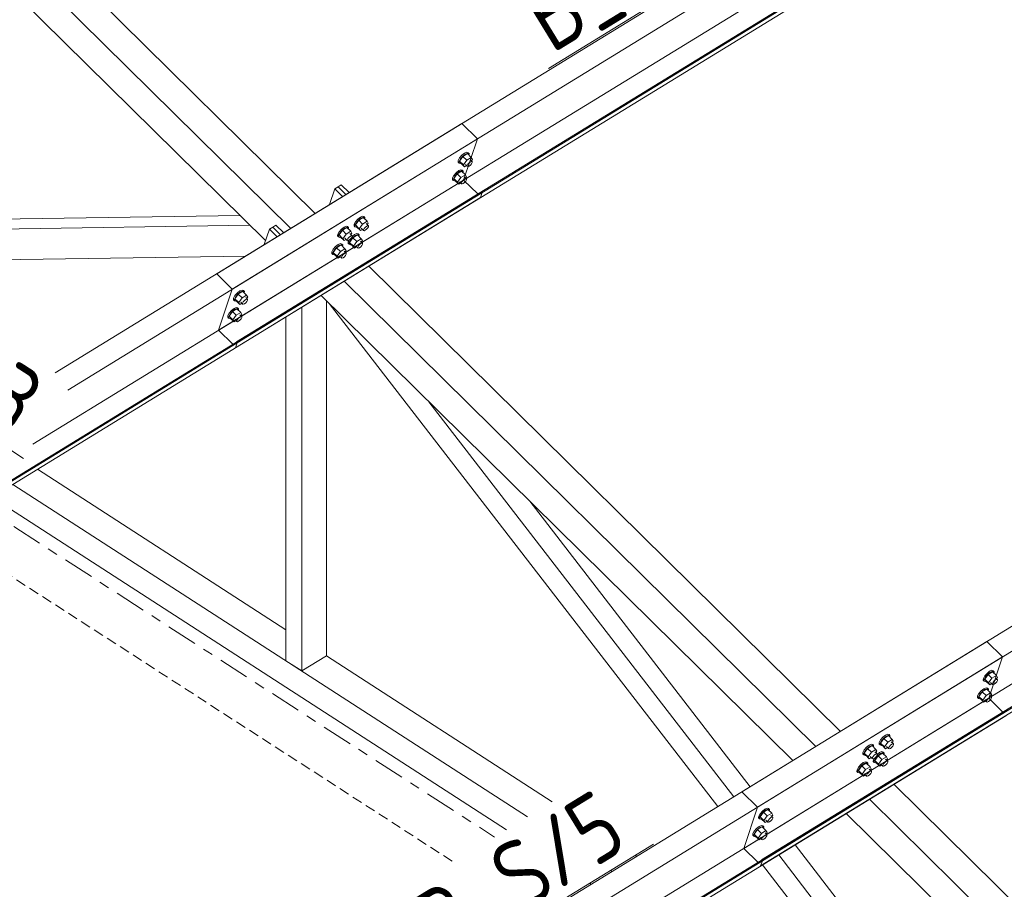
# Model space of a CAD drawing. Header units: millimetres. Extents: x 581 to 1768, y 561 to 1400.
# Tile 73 of 91: x 1537 to 1595, y 1117 to 1168. Entities that reach past the tile are written whole.
import ezdxf

# ---------------------------------------------------------------- set-up
doc = ezdxf.new("R2010")
doc.units = ezdxf.units.MM
doc.header["$LTSCALE"] = 0.6
for name, pattern in [('VERDECKT2', [1.5, 1, -0.5]), ('XKITLINE00', [0]), ('XKITLINE03', [6, 3, -1, 1, -1])]:
    doc.linetypes.add(name, pattern=pattern)
for name, color, linetype, lineweight in [('Bolt', 7, 'Continuous', 0), ('Part', 2, 'Continuous', 0), ('PartMark', 3, 'Continuous', 0), ('S-GRID', 1, 'Continuous', 0)]:
    doc.layers.add(name, color=color, linetype=linetype, lineweight=lineweight)
doc.styles.add('ISOCPEUR', font='ISOCPEUR.TTF')

msp = doc.modelspace()

# ---------------------------------------------------------------- linework, layer by layer
at = {"layer": 'Bolt', "color": 3, "linetype": 'XKITLINE00', "lineweight": 0}
for p, q in [((1563.34, 1160.332), (1563.186, 1160.211)), ((1563.242, 1160.157), (1563.396, 1160.277)), ((1563.51, 1160.306), (1563.248, 1160.146)), ((1563.473, 1160.387), (1563.34, 1160.332)), ((1563.396, 1160.277), (1563.528, 1160.332)), ((1563.548, 1160.362), (1563.473, 1160.387)), ((1563.51, 1160.306), (1563.732, 1160.087)), ((1563.528, 1160.332), (1563.603, 1160.307)), ((1563.548, 1160.362), (1563.603, 1160.307)), ((1563.603, 1160.307), (1563.601, 1160.217)), ((1562.97, 1159.813), (1562.972, 1159.912)), ((1562.97, 1159.813), (1563.025, 1159.758)), ((1563.051, 1160.058), (1562.972, 1159.912)), ((1563.025, 1159.758), (1563.028, 1159.857)), ((1563.1, 1159.733), (1563.025, 1159.758)), ((1563.028, 1159.857), (1563.107, 1160.003)), ((1563.186, 1160.211), (1563.051, 1160.058)), ((1563.248, 1160.146), (1563.052, 1159.872)), ((1563.275, 1159.653), (1563.052, 1159.872)), ((1563.052, 1159.872), (1563.119, 1159.759)), ((1563.132, 1159.746), (1563.1, 1159.733)), ((1563.107, 1160.003), (1563.242, 1160.157)), ((1563.119, 1159.759), (1563.341, 1159.539)), ((1563.47, 1159.926), (1563.248, 1160.146)), ((1563.275, 1159.653), (1563.47, 1159.926)), ((1563.732, 1160.087), (1563.47, 1159.926)), ((1563.544, 1159.688), (1563.612, 1159.765)), ((1563.612, 1159.765), (1563.689, 1159.826)), ((1563.681, 1159.95), (1563.792, 1159.841)), ((1563.752, 1159.718), (1563.684, 1159.641)), ((1563.689, 1159.826), (1563.755, 1159.853)), ((1563.799, 1159.974), (1563.732, 1160.087)), ((1563.74, 1159.892), (1563.799, 1159.974)), ((1563.791, 1159.791), (1563.752, 1159.718)), ((1563.755, 1159.853), (1563.792, 1159.841)), ((1563.792, 1159.841), (1563.791, 1159.791)), ((1562.846, 1159.193), (1562.711, 1159.039)), ((1562.908, 1159.127), (1562.712, 1158.853)), ((1562.767, 1158.984), (1562.902, 1159.138)), ((1563, 1159.313), (1562.846, 1159.193)), ((1562.902, 1159.138), (1563.056, 1159.258)), ((1563.17, 1159.288), (1562.908, 1159.127)), ((1563.13, 1158.908), (1562.908, 1159.127)), ((1563.132, 1159.368), (1563, 1159.313)), ((1563.056, 1159.258), (1563.188, 1159.313)), ((1563.207, 1159.343), (1563.132, 1159.368)), ((1563.17, 1159.288), (1563.392, 1159.068)), ((1563.188, 1159.313), (1563.263, 1159.288)), ((1563.207, 1159.343), (1563.263, 1159.288)), ((1563.263, 1159.288), (1563.261, 1159.198)), ((1563.275, 1159.653), (1563.341, 1159.539)), ((1563.341, 1159.539), (1563.458, 1159.611)), ((1563.392, 1159.676), (1563.503, 1159.566)), ((1563.503, 1159.566), (1563.505, 1159.616)), ((1563.541, 1159.554), (1563.503, 1159.566)), ((1563.505, 1159.616), (1563.544, 1159.688)), ((1563.607, 1159.581), (1563.541, 1159.554)), ((1563.684, 1159.641), (1563.607, 1159.581)), ((1562.63, 1158.794), (1562.632, 1158.893)), ((1562.63, 1158.794), (1562.685, 1158.739)), ((1562.711, 1159.039), (1562.632, 1158.893)), ((1562.685, 1158.739), (1562.688, 1158.838)), ((1562.76, 1158.714), (1562.685, 1158.739)), ((1562.688, 1158.838), (1562.767, 1158.984)), ((1562.935, 1158.634), (1562.712, 1158.853)), ((1562.712, 1158.853), (1562.779, 1158.74)), ((1562.791, 1158.727), (1562.76, 1158.714)), ((1562.779, 1158.74), (1563.001, 1158.52)), ((1562.935, 1158.634), (1563.13, 1158.908)), ((1562.935, 1158.634), (1563.001, 1158.52)), ((1563.001, 1158.52), (1563.118, 1158.592)), ((1563.052, 1158.657), (1563.163, 1158.547)), ((1563.392, 1159.068), (1563.13, 1158.908)), ((1563.163, 1158.547), (1563.164, 1158.597)), ((1563.201, 1158.535), (1563.163, 1158.547)), ((1563.164, 1158.597), (1563.204, 1158.67)), ((1563.267, 1158.562), (1563.201, 1158.535)), ((1563.204, 1158.67), (1563.271, 1158.747)), ((1563.344, 1158.623), (1563.267, 1158.562)), ((1563.271, 1158.747), (1563.349, 1158.807)), ((1563.341, 1158.931), (1563.452, 1158.822)), ((1563.411, 1158.699), (1563.344, 1158.623)), ((1563.349, 1158.807), (1563.415, 1158.834)), ((1563.458, 1158.955), (1563.392, 1159.068)), ((1563.4, 1158.873), (1563.458, 1158.955)), ((1563.451, 1158.772), (1563.411, 1158.699)), ((1563.415, 1158.834), (1563.452, 1158.822)), ((1563.452, 1158.822), (1563.451, 1158.772)), ((1556.963, 1156.325), (1556.884, 1156.179)), ((1556.939, 1156.124), (1557.018, 1156.27)), ((1557.097, 1156.479), (1556.963, 1156.325)), ((1557.159, 1156.413), (1556.964, 1156.139)), ((1557.018, 1156.27), (1557.153, 1156.424)), ((1557.252, 1156.599), (1557.097, 1156.479)), ((1557.153, 1156.424), (1557.307, 1156.544)), ((1557.421, 1156.574), (1557.159, 1156.413)), ((1557.382, 1156.194), (1557.159, 1156.413)), ((1557.384, 1156.654), (1557.252, 1156.599)), ((1557.307, 1156.544), (1557.44, 1156.6)), ((1557.644, 1156.354), (1557.382, 1156.194)), ((1557.459, 1156.629), (1557.384, 1156.654)), ((1557.421, 1156.574), (1557.644, 1156.354)), ((1557.44, 1156.6), (1557.515, 1156.574)), ((1557.459, 1156.629), (1557.515, 1156.574)), ((1557.515, 1156.574), (1557.512, 1156.484)), ((1557.71, 1156.241), (1557.644, 1156.354)), ((1557.652, 1156.159), (1557.71, 1156.241)), ((1556.008, 1155.739), (1555.928, 1155.594)), ((1555.984, 1155.539), (1556.063, 1155.685)), ((1556.142, 1155.893), (1556.008, 1155.739)), ((1556.204, 1155.828), (1556.009, 1155.554)), ((1556.063, 1155.685), (1556.198, 1155.838)), ((1556.297, 1156.014), (1556.142, 1155.893)), ((1556.198, 1155.838), (1556.352, 1155.959)), ((1556.466, 1155.988), (1556.204, 1155.828)), ((1556.427, 1155.608), (1556.204, 1155.828)), ((1556.429, 1156.069), (1556.297, 1156.014)), ((1556.352, 1155.959), (1556.485, 1156.014)), ((1556.689, 1155.769), (1556.427, 1155.608)), ((1556.504, 1156.044), (1556.429, 1156.069)), ((1556.466, 1155.988), (1556.689, 1155.769)), ((1556.485, 1156.014), (1556.56, 1155.989)), ((1556.504, 1156.044), (1556.56, 1155.989)), ((1556.56, 1155.989), (1556.557, 1155.898)), ((1556.755, 1155.656), (1556.689, 1155.769)), ((1556.881, 1156.08), (1556.884, 1156.179)), ((1556.881, 1156.08), (1556.937, 1156.025)), ((1556.937, 1156.025), (1556.939, 1156.124)), ((1557.012, 1156), (1556.937, 1156.025)), ((1557.186, 1155.92), (1556.964, 1156.139)), ((1556.964, 1156.139), (1557.03, 1156.026)), ((1557.043, 1156.013), (1557.012, 1156)), ((1557.03, 1156.026), (1557.253, 1155.807)), ((1557.186, 1155.92), (1557.382, 1156.194)), ((1557.186, 1155.92), (1557.253, 1155.807)), ((1557.253, 1155.807), (1557.37, 1155.878)), ((1557.304, 1155.943), (1557.437, 1155.812)), ((1557.437, 1155.812), (1557.438, 1155.861)), ((1557.474, 1155.799), (1557.437, 1155.812)), ((1557.438, 1155.861), (1557.478, 1155.934)), ((1557.54, 1155.827), (1557.474, 1155.799)), ((1557.478, 1155.934), (1557.545, 1156.011)), ((1557.618, 1155.887), (1557.54, 1155.827)), ((1557.545, 1156.011), (1557.622, 1156.071)), ((1557.593, 1156.218), (1557.726, 1156.086)), ((1557.685, 1155.964), (1557.618, 1155.887)), ((1557.622, 1156.071), (1557.688, 1156.099)), ((1557.724, 1156.037), (1557.685, 1155.964)), ((1557.688, 1156.099), (1557.726, 1156.086)), ((1557.726, 1156.086), (1557.724, 1156.037)), ((1555.926, 1155.495), (1555.928, 1155.594)), ((1555.926, 1155.495), (1555.982, 1155.44)), ((1555.982, 1155.44), (1555.984, 1155.539)), ((1556.057, 1155.415), (1555.982, 1155.44)), ((1556.231, 1155.334), (1556.009, 1155.554)), ((1556.009, 1155.554), (1556.075, 1155.44)), ((1556.088, 1155.428), (1556.057, 1155.415)), ((1556.075, 1155.44), (1556.297, 1155.221)), ((1556.231, 1155.334), (1556.427, 1155.608)), ((1556.231, 1155.334), (1556.297, 1155.221)), ((1556.297, 1155.221), (1556.414, 1155.293)), ((1556.349, 1155.358), (1556.482, 1155.226)), ((1556.482, 1155.226), (1556.483, 1155.276)), ((1556.519, 1155.214), (1556.482, 1155.226)), ((1556.483, 1155.276), (1556.522, 1155.349)), ((1556.585, 1155.241), (1556.519, 1155.214)), ((1556.522, 1155.349), (1556.59, 1155.426)), ((1556.541, 1155.061), (1556.544, 1155.16)), ((1556.544, 1155.16), (1556.589, 1155.245)), ((1556.662, 1155.302), (1556.585, 1155.241)), ((1556.59, 1155.426), (1556.667, 1155.486)), ((1556.597, 1155.007), (1556.599, 1155.105)), ((1556.599, 1155.105), (1556.678, 1155.251)), ((1556.819, 1155.394), (1556.624, 1155.12)), ((1556.846, 1154.901), (1556.624, 1155.12)), ((1556.624, 1155.12), (1556.69, 1155.007)), ((1556.638, 1155.632), (1556.771, 1155.501)), ((1556.73, 1155.379), (1556.662, 1155.302)), ((1556.667, 1155.486), (1556.733, 1155.513)), ((1556.678, 1155.251), (1556.813, 1155.405)), ((1556.697, 1155.574), (1556.755, 1155.656)), ((1556.769, 1155.451), (1556.73, 1155.379)), ((1556.733, 1155.513), (1556.771, 1155.501)), ((1556.771, 1155.501), (1556.769, 1155.451)), ((1556.912, 1155.58), (1556.77, 1155.469)), ((1556.813, 1155.405), (1556.967, 1155.525)), ((1557.081, 1155.555), (1556.819, 1155.394)), ((1557.042, 1155.175), (1556.819, 1155.394)), ((1556.846, 1154.901), (1557.042, 1155.175)), ((1557.044, 1155.635), (1556.912, 1155.58)), ((1556.967, 1155.525), (1557.1, 1155.581)), ((1557.304, 1155.335), (1557.042, 1155.175)), ((1557.119, 1155.61), (1557.044, 1155.635)), ((1557.081, 1155.555), (1557.304, 1155.335)), ((1557.1, 1155.581), (1557.175, 1155.555)), ((1557.119, 1155.61), (1557.175, 1155.555)), ((1557.175, 1155.555), (1557.172, 1155.465)), ((1557.253, 1155.199), (1557.386, 1155.067)), ((1557.37, 1155.222), (1557.304, 1155.335)), ((1557.312, 1155.14), (1557.37, 1155.222)), ((1555.586, 1154.476), (1555.588, 1154.575)), ((1555.668, 1154.72), (1555.588, 1154.575)), ((1555.642, 1154.421), (1555.644, 1154.52)), ((1555.644, 1154.52), (1555.723, 1154.666)), ((1555.802, 1154.874), (1555.668, 1154.72)), ((1555.864, 1154.809), (1555.669, 1154.535)), ((1555.891, 1154.315), (1555.669, 1154.535)), ((1555.669, 1154.535), (1555.735, 1154.421)), ((1555.723, 1154.666), (1555.858, 1154.819)), ((1555.957, 1154.995), (1555.802, 1154.874)), ((1555.858, 1154.819), (1556.012, 1154.94)), ((1556.126, 1154.969), (1555.864, 1154.809)), ((1556.087, 1154.589), (1555.864, 1154.809)), ((1555.891, 1154.315), (1556.087, 1154.589)), ((1556.089, 1155.05), (1555.957, 1154.995)), ((1556.012, 1154.94), (1556.145, 1154.995)), ((1556.349, 1154.75), (1556.087, 1154.589)), ((1556.164, 1155.025), (1556.089, 1155.05)), ((1556.126, 1154.969), (1556.349, 1154.75)), ((1556.145, 1154.995), (1556.22, 1154.97)), ((1556.164, 1155.025), (1556.22, 1154.97)), ((1556.22, 1154.97), (1556.217, 1154.879)), ((1556.297, 1154.613), (1556.431, 1154.482)), ((1556.415, 1154.637), (1556.349, 1154.75)), ((1556.357, 1154.555), (1556.415, 1154.637)), ((1556.541, 1155.061), (1556.597, 1155.007)), ((1556.672, 1154.981), (1556.597, 1155.007)), ((1556.703, 1154.994), (1556.672, 1154.981)), ((1556.69, 1155.007), (1556.913, 1154.788)), ((1556.846, 1154.901), (1556.913, 1154.788)), ((1556.913, 1154.788), (1557.03, 1154.859)), ((1556.964, 1154.924), (1557.097, 1154.793)), ((1557.097, 1154.793), (1557.098, 1154.842)), ((1557.134, 1154.78), (1557.097, 1154.793)), ((1557.098, 1154.842), (1557.138, 1154.915)), ((1557.2, 1154.808), (1557.134, 1154.78)), ((1557.138, 1154.915), (1557.205, 1154.992)), ((1557.277, 1154.868), (1557.2, 1154.808)), ((1557.205, 1154.992), (1557.282, 1155.052)), ((1557.345, 1154.945), (1557.277, 1154.868)), ((1557.282, 1155.052), (1557.348, 1155.08)), ((1557.384, 1155.018), (1557.345, 1154.945)), ((1557.348, 1155.08), (1557.386, 1155.067)), ((1557.386, 1155.067), (1557.384, 1155.018)), ((1555.586, 1154.476), (1555.642, 1154.421)), ((1555.717, 1154.396), (1555.642, 1154.421)), ((1555.748, 1154.409), (1555.717, 1154.396)), ((1555.735, 1154.421), (1555.957, 1154.202)), ((1555.891, 1154.315), (1555.957, 1154.202)), ((1555.957, 1154.202), (1556.074, 1154.274)), ((1556.009, 1154.339), (1556.142, 1154.207)), ((1556.142, 1154.207), (1556.143, 1154.257)), ((1556.179, 1154.195), (1556.142, 1154.207)), ((1556.143, 1154.257), (1556.182, 1154.33)), ((1556.245, 1154.222), (1556.179, 1154.195)), ((1556.182, 1154.33), (1556.25, 1154.407)), ((1556.322, 1154.283), (1556.245, 1154.222)), ((1556.25, 1154.407), (1556.327, 1154.467)), ((1556.39, 1154.36), (1556.322, 1154.283)), ((1556.327, 1154.467), (1556.393, 1154.494)), ((1556.429, 1154.432), (1556.39, 1154.36)), ((1556.393, 1154.494), (1556.431, 1154.482)), ((1556.431, 1154.482), (1556.429, 1154.432)), ((1550.208, 1152.281), (1550.054, 1152.161)), ((1550.11, 1152.106), (1550.264, 1152.226)), ((1550.378, 1152.256), (1550.116, 1152.095)), ((1550.34, 1152.336), (1550.208, 1152.281)), ((1550.264, 1152.226), (1550.396, 1152.281)), ((1550.415, 1152.311), (1550.34, 1152.336)), ((1550.378, 1152.256), (1550.6, 1152.036)), ((1550.396, 1152.281), (1550.471, 1152.256)), ((1550.415, 1152.311), (1550.471, 1152.256)), ((1550.471, 1152.256), (1550.469, 1152.166)), ((1549.838, 1151.762), (1549.84, 1151.861)), ((1549.838, 1151.762), (1549.893, 1151.707)), ((1549.919, 1152.007), (1549.84, 1151.861)), ((1549.893, 1151.707), (1549.896, 1151.806)), ((1549.968, 1151.682), (1549.893, 1151.707)), ((1549.896, 1151.806), (1549.975, 1151.952)), ((1550.054, 1152.161), (1549.919, 1152.007)), ((1550.116, 1152.095), (1549.92, 1151.821)), ((1550.143, 1151.602), (1549.92, 1151.821)), ((1549.92, 1151.821), (1549.986, 1151.708)), ((1549.999, 1151.695), (1549.968, 1151.682)), ((1549.975, 1151.952), (1550.11, 1152.106)), ((1549.986, 1151.708), (1550.209, 1151.488)), ((1550.338, 1151.876), (1550.116, 1152.095)), ((1550.143, 1151.602), (1550.338, 1151.876)), ((1550.6, 1152.036), (1550.338, 1151.876)), ((1550.372, 1151.565), (1550.412, 1151.638)), ((1550.412, 1151.638), (1550.479, 1151.715)), ((1550.479, 1151.715), (1550.557, 1151.775)), ((1550.549, 1151.9), (1550.66, 1151.79)), ((1550.619, 1151.668), (1550.552, 1151.591)), ((1550.557, 1151.775), (1550.623, 1151.802)), ((1550.666, 1151.923), (1550.6, 1152.036)), ((1550.608, 1151.841), (1550.666, 1151.923)), ((1550.659, 1151.74), (1550.619, 1151.668)), ((1550.623, 1151.802), (1550.66, 1151.79)), ((1550.66, 1151.79), (1550.659, 1151.74)), ((1549.714, 1151.142), (1549.579, 1150.988)), ((1549.776, 1151.076), (1549.58, 1150.802)), ((1549.635, 1150.933), (1549.769, 1151.087)), ((1549.868, 1151.262), (1549.714, 1151.142)), ((1549.769, 1151.087), (1549.924, 1151.207)), ((1550.037, 1151.237), (1549.776, 1151.076)), ((1549.998, 1150.857), (1549.776, 1151.076)), ((1550, 1151.317), (1549.868, 1151.262)), ((1549.924, 1151.207), (1550.056, 1151.263)), ((1550.075, 1151.292), (1550, 1151.317)), ((1550.037, 1151.237), (1550.26, 1151.017)), ((1550.056, 1151.263), (1550.131, 1151.237)), ((1550.075, 1151.292), (1550.131, 1151.237)), ((1550.131, 1151.237), (1550.129, 1151.147)), ((1550.143, 1151.602), (1550.209, 1151.488)), ((1550.209, 1151.488), (1550.326, 1151.56)), ((1550.26, 1151.625), (1550.371, 1151.515)), ((1550.371, 1151.515), (1550.372, 1151.565)), ((1550.409, 1151.503), (1550.371, 1151.515)), ((1550.475, 1151.53), (1550.409, 1151.503)), ((1550.552, 1151.591), (1550.475, 1151.53)), ((1549.497, 1150.743), (1549.5, 1150.842)), ((1549.497, 1150.743), (1549.553, 1150.689)), ((1549.579, 1150.988), (1549.5, 1150.842)), ((1549.553, 1150.689), (1549.555, 1150.787)), ((1549.628, 1150.663), (1549.553, 1150.689)), ((1549.555, 1150.787), (1549.635, 1150.933)), ((1549.802, 1150.583), (1549.58, 1150.802)), ((1549.58, 1150.802), (1549.646, 1150.689)), ((1549.659, 1150.676), (1549.628, 1150.663)), ((1549.646, 1150.689), (1549.869, 1150.47)), ((1549.802, 1150.583), (1549.998, 1150.857)), ((1549.802, 1150.583), (1549.869, 1150.47)), ((1549.869, 1150.47), (1549.986, 1150.541)), ((1549.92, 1150.606), (1550.031, 1150.497)), ((1550.26, 1151.017), (1549.998, 1150.857)), ((1550.031, 1150.497), (1550.032, 1150.546)), ((1550.069, 1150.484), (1550.031, 1150.497)), ((1550.032, 1150.546), (1550.072, 1150.619)), ((1550.135, 1150.511), (1550.069, 1150.484)), ((1550.072, 1150.619), (1550.139, 1150.696)), ((1550.212, 1150.572), (1550.135, 1150.511)), ((1550.139, 1150.696), (1550.216, 1150.756)), ((1550.209, 1150.881), (1550.32, 1150.771)), ((1550.279, 1150.649), (1550.212, 1150.572)), ((1550.216, 1150.756), (1550.283, 1150.784)), ((1550.326, 1150.904), (1550.26, 1151.017)), ((1550.268, 1150.822), (1550.326, 1150.904)), ((1550.319, 1150.722), (1550.279, 1150.649)), ((1550.283, 1150.784), (1550.32, 1150.771)), ((1550.32, 1150.771), (1550.319, 1150.722)), ((1593.747, 1129.776), (1593.668, 1129.63)), ((1593.882, 1129.929), (1593.747, 1129.776)), ((1593.944, 1129.864), (1593.748, 1129.59)), ((1593.803, 1129.721), (1593.938, 1129.875)), ((1594.036, 1130.05), (1593.882, 1129.929)), ((1593.938, 1129.875), (1594.092, 1129.995)), ((1594.206, 1130.025), (1593.944, 1129.864)), ((1594.166, 1129.645), (1593.944, 1129.864)), ((1594.168, 1130.105), (1594.036, 1130.05)), ((1594.092, 1129.995), (1594.224, 1130.05)), ((1594.428, 1129.805), (1594.166, 1129.645)), ((1594.243, 1130.08), (1594.168, 1130.105)), ((1594.206, 1130.025), (1594.428, 1129.805)), ((1594.224, 1130.05), (1594.299, 1130.025)), ((1594.243, 1130.08), (1594.299, 1130.025)), ((1594.299, 1130.025), (1594.297, 1129.935)), ((1594.494, 1129.692), (1594.428, 1129.805)), ((1593.666, 1129.531), (1593.668, 1129.63)), ((1593.666, 1129.531), (1593.721, 1129.476)), ((1593.721, 1129.476), (1593.724, 1129.575)), ((1593.796, 1129.451), (1593.721, 1129.476)), ((1593.724, 1129.575), (1593.803, 1129.721)), ((1593.971, 1129.371), (1593.748, 1129.59)), ((1593.748, 1129.59), (1593.815, 1129.477)), ((1593.827, 1129.464), (1593.796, 1129.451)), ((1593.815, 1129.477), (1594.037, 1129.257)), ((1593.971, 1129.371), (1594.166, 1129.645)), ((1593.971, 1129.371), (1594.037, 1129.257)), ((1594.037, 1129.257), (1594.154, 1129.329)), ((1594.088, 1129.394), (1594.199, 1129.284)), ((1594.199, 1129.284), (1594.2, 1129.334)), ((1594.237, 1129.272), (1594.199, 1129.284)), ((1594.2, 1129.334), (1594.24, 1129.407)), ((1594.303, 1129.299), (1594.237, 1129.272)), ((1594.24, 1129.407), (1594.307, 1129.483)), ((1594.38, 1129.36), (1594.303, 1129.299)), ((1594.307, 1129.483), (1594.385, 1129.544)), ((1594.377, 1129.668), (1594.488, 1129.559)), ((1594.447, 1129.436), (1594.38, 1129.36)), ((1594.385, 1129.544), (1594.451, 1129.571)), ((1594.436, 1129.61), (1594.494, 1129.692)), ((1594.487, 1129.509), (1594.447, 1129.436)), ((1594.451, 1129.571), (1594.488, 1129.559)), ((1594.488, 1129.559), (1594.487, 1129.509)), ((1593.325, 1128.512), (1593.328, 1128.611)), ((1593.407, 1128.757), (1593.328, 1128.611)), ((1593.383, 1128.556), (1593.463, 1128.702)), ((1593.542, 1128.911), (1593.407, 1128.757)), ((1593.604, 1128.845), (1593.408, 1128.571)), ((1593.463, 1128.702), (1593.597, 1128.856)), ((1593.696, 1129.031), (1593.542, 1128.911)), ((1593.597, 1128.856), (1593.752, 1128.976)), ((1593.866, 1129.006), (1593.604, 1128.845)), ((1593.826, 1128.626), (1593.604, 1128.845)), ((1593.63, 1128.352), (1593.826, 1128.626)), ((1593.828, 1129.086), (1593.696, 1129.031)), ((1593.752, 1128.976), (1593.884, 1129.031)), ((1594.088, 1128.786), (1593.826, 1128.626)), ((1593.903, 1129.061), (1593.828, 1129.086)), ((1593.866, 1129.006), (1594.088, 1128.786)), ((1593.884, 1129.031), (1593.959, 1129.006)), ((1593.903, 1129.061), (1593.959, 1129.006)), ((1593.959, 1129.006), (1593.957, 1128.916)), ((1594.037, 1128.65), (1594.148, 1128.54)), ((1594.154, 1128.673), (1594.088, 1128.786)), ((1594.096, 1128.591), (1594.154, 1128.673)), ((1593.325, 1128.512), (1593.381, 1128.457)), ((1593.381, 1128.457), (1593.383, 1128.556)), ((1593.456, 1128.432), (1593.381, 1128.457)), ((1593.63, 1128.352), (1593.408, 1128.571)), ((1593.408, 1128.571), (1593.474, 1128.458)), ((1593.487, 1128.445), (1593.456, 1128.432)), ((1593.474, 1128.458), (1593.697, 1128.239)), ((1593.63, 1128.352), (1593.697, 1128.239)), ((1593.697, 1128.239), (1593.814, 1128.31)), ((1593.748, 1128.375), (1593.859, 1128.265)), ((1593.859, 1128.265), (1593.86, 1128.315)), ((1593.897, 1128.253), (1593.859, 1128.265)), ((1593.86, 1128.315), (1593.9, 1128.388)), ((1593.963, 1128.28), (1593.897, 1128.253)), ((1593.9, 1128.388), (1593.967, 1128.465)), ((1594.04, 1128.341), (1593.963, 1128.28)), ((1593.967, 1128.465), (1594.044, 1128.525)), ((1594.107, 1128.418), (1594.04, 1128.341)), ((1594.044, 1128.525), (1594.111, 1128.552)), ((1594.147, 1128.49), (1594.107, 1128.418)), ((1594.111, 1128.552), (1594.148, 1128.54)), ((1594.148, 1128.54), (1594.147, 1128.49)), ((1587.947, 1126.316), (1587.793, 1126.195)), ((1588.079, 1126.371), (1587.947, 1126.316)), ((1588.003, 1126.261), (1588.135, 1126.316)), ((1588.154, 1126.346), (1588.079, 1126.371)), ((1588.135, 1126.316), (1588.21, 1126.291)), ((1588.154, 1126.346), (1588.21, 1126.291)), ((1587.124, 1125.785), (1586.992, 1125.73)), ((1587.199, 1125.76), (1587.124, 1125.785)), ((1587.199, 1125.76), (1587.255, 1125.705)), ((1587.576, 1125.797), (1587.579, 1125.895)), ((1587.576, 1125.797), (1587.632, 1125.742)), ((1587.658, 1126.041), (1587.579, 1125.895)), ((1587.632, 1125.742), (1587.634, 1125.841)), ((1587.707, 1125.717), (1587.632, 1125.742)), ((1587.634, 1125.841), (1587.714, 1125.986)), ((1587.793, 1126.195), (1587.658, 1126.041)), ((1587.855, 1126.13), (1587.659, 1125.856)), ((1587.881, 1125.636), (1587.659, 1125.856)), ((1587.659, 1125.856), (1587.725, 1125.742)), ((1587.714, 1125.986), (1587.848, 1126.14)), ((1587.725, 1125.742), (1587.948, 1125.523)), ((1587.848, 1126.14), (1588.003, 1126.261)), ((1588.117, 1126.29), (1587.855, 1126.13)), ((1588.077, 1125.91), (1587.855, 1126.13)), ((1587.881, 1125.636), (1588.077, 1125.91)), ((1588.339, 1126.071), (1588.077, 1125.91)), ((1588.117, 1126.29), (1588.339, 1126.071)), ((1588.21, 1126.291), (1588.208, 1126.2)), ((1588.24, 1125.728), (1588.317, 1125.788)), ((1588.288, 1125.934), (1588.421, 1125.803)), ((1588.317, 1125.788), (1588.383, 1125.815)), ((1588.405, 1125.957), (1588.339, 1126.071)), ((1588.347, 1125.876), (1588.405, 1125.957)), ((1588.42, 1125.753), (1588.38, 1125.68)), ((1588.383, 1125.815), (1588.421, 1125.803)), ((1588.421, 1125.803), (1588.42, 1125.753)), ((1586.621, 1125.211), (1586.624, 1125.31)), ((1586.621, 1125.211), (1586.677, 1125.156)), ((1586.703, 1125.456), (1586.624, 1125.31)), ((1586.677, 1125.156), (1586.679, 1125.255)), ((1586.679, 1125.255), (1586.759, 1125.401)), ((1586.838, 1125.61), (1586.703, 1125.456)), ((1586.9, 1125.544), (1586.704, 1125.27)), ((1586.926, 1125.051), (1586.704, 1125.27)), ((1586.704, 1125.27), (1586.77, 1125.157)), ((1586.759, 1125.401), (1586.893, 1125.555)), ((1586.992, 1125.73), (1586.838, 1125.61)), ((1586.893, 1125.555), (1587.047, 1125.675)), ((1587.161, 1125.705), (1586.9, 1125.544)), ((1587.122, 1125.325), (1586.9, 1125.544)), ((1586.926, 1125.051), (1587.122, 1125.325)), ((1587.047, 1125.675), (1587.18, 1125.73)), ((1587.384, 1125.485), (1587.122, 1125.325)), ((1587.161, 1125.705), (1587.384, 1125.485)), ((1587.18, 1125.73), (1587.255, 1125.705)), ((1587.255, 1125.705), (1587.253, 1125.615)), ((1587.285, 1125.142), (1587.362, 1125.202)), ((1587.333, 1125.349), (1587.466, 1125.217)), ((1587.362, 1125.202), (1587.428, 1125.23)), ((1587.45, 1125.372), (1587.384, 1125.485)), ((1587.392, 1125.29), (1587.45, 1125.372)), ((1587.465, 1125.168), (1587.425, 1125.095)), ((1587.428, 1125.23), (1587.466, 1125.217)), ((1587.607, 1125.297), (1587.465, 1125.186)), ((1587.466, 1125.217), (1587.465, 1125.168)), ((1587.508, 1125.121), (1587.663, 1125.242)), ((1587.776, 1125.271), (1587.515, 1125.111)), ((1587.739, 1125.352), (1587.607, 1125.297)), ((1587.663, 1125.242), (1587.795, 1125.297)), ((1587.738, 1125.73), (1587.707, 1125.717)), ((1587.814, 1125.327), (1587.739, 1125.352)), ((1587.776, 1125.271), (1587.999, 1125.052)), ((1587.795, 1125.297), (1587.87, 1125.272)), ((1587.814, 1125.327), (1587.87, 1125.272)), ((1587.87, 1125.272), (1587.868, 1125.181)), ((1587.881, 1125.636), (1587.948, 1125.523)), ((1587.948, 1125.523), (1588.065, 1125.595)), ((1587.999, 1125.66), (1588.132, 1125.528)), ((1588.132, 1125.528), (1588.133, 1125.578)), ((1588.169, 1125.516), (1588.132, 1125.528)), ((1588.133, 1125.578), (1588.173, 1125.651)), ((1588.236, 1125.543), (1588.169, 1125.516)), ((1588.173, 1125.651), (1588.24, 1125.728)), ((1588.313, 1125.604), (1588.236, 1125.543)), ((1588.38, 1125.68), (1588.313, 1125.604)), ((1586.498, 1124.591), (1586.363, 1124.437)), ((1586.652, 1124.711), (1586.498, 1124.591)), ((1586.553, 1124.536), (1586.707, 1124.656)), ((1586.821, 1124.686), (1586.559, 1124.525)), ((1586.784, 1124.766), (1586.652, 1124.711)), ((1586.752, 1125.131), (1586.677, 1125.156)), ((1586.707, 1124.656), (1586.84, 1124.711)), ((1586.783, 1125.144), (1586.752, 1125.131)), ((1586.77, 1125.157), (1586.993, 1124.937)), ((1586.859, 1124.741), (1586.784, 1124.766)), ((1586.821, 1124.686), (1587.044, 1124.466)), ((1586.84, 1124.711), (1586.915, 1124.686)), ((1586.859, 1124.741), (1586.915, 1124.686)), ((1586.915, 1124.686), (1586.913, 1124.596)), ((1586.926, 1125.051), (1586.993, 1124.937)), ((1586.993, 1124.937), (1587.11, 1125.009)), ((1587.044, 1125.074), (1587.177, 1124.943)), ((1587.177, 1124.943), (1587.178, 1124.992)), ((1587.214, 1124.93), (1587.177, 1124.943)), ((1587.178, 1124.992), (1587.218, 1125.065)), ((1587.281, 1124.958), (1587.214, 1124.93)), ((1587.218, 1125.065), (1587.285, 1125.142)), ((1587.236, 1124.778), (1587.239, 1124.877)), ((1587.236, 1124.778), (1587.292, 1124.723)), ((1587.239, 1124.877), (1587.285, 1124.961)), ((1587.358, 1125.018), (1587.281, 1124.958)), ((1587.292, 1124.723), (1587.294, 1124.822)), ((1587.367, 1124.698), (1587.292, 1124.723)), ((1587.294, 1124.822), (1587.374, 1124.967)), ((1587.515, 1125.111), (1587.319, 1124.837)), ((1587.541, 1124.617), (1587.319, 1124.837)), ((1587.319, 1124.837), (1587.385, 1124.723)), ((1587.425, 1125.095), (1587.358, 1125.018)), ((1587.398, 1124.711), (1587.367, 1124.698)), ((1587.374, 1124.967), (1587.508, 1125.121)), ((1587.385, 1124.723), (1587.608, 1124.504)), ((1587.737, 1124.891), (1587.515, 1125.111)), ((1587.541, 1124.617), (1587.737, 1124.891)), ((1587.541, 1124.617), (1587.608, 1124.504)), ((1587.659, 1124.641), (1587.792, 1124.509)), ((1587.999, 1125.052), (1587.737, 1124.891)), ((1587.793, 1124.559), (1587.833, 1124.632)), ((1587.833, 1124.632), (1587.9, 1124.709)), ((1587.973, 1124.585), (1587.896, 1124.524)), ((1587.9, 1124.709), (1587.977, 1124.769)), ((1587.948, 1124.915), (1588.081, 1124.784)), ((1588.04, 1124.661), (1587.973, 1124.585)), ((1587.977, 1124.769), (1588.043, 1124.796)), ((1588.065, 1124.938), (1587.999, 1125.052)), ((1588.007, 1124.857), (1588.065, 1124.938)), ((1588.08, 1124.734), (1588.04, 1124.661)), ((1588.043, 1124.796), (1588.081, 1124.784)), ((1588.081, 1124.784), (1588.08, 1124.734)), ((1586.281, 1124.192), (1586.284, 1124.291)), ((1586.281, 1124.192), (1586.337, 1124.137)), ((1586.363, 1124.437), (1586.284, 1124.291)), ((1586.337, 1124.137), (1586.339, 1124.236)), ((1586.412, 1124.112), (1586.337, 1124.137)), ((1586.339, 1124.236), (1586.419, 1124.382)), ((1586.559, 1124.525), (1586.364, 1124.251)), ((1586.586, 1124.032), (1586.364, 1124.251)), ((1586.364, 1124.251), (1586.43, 1124.138)), ((1586.443, 1124.125), (1586.412, 1124.112)), ((1586.419, 1124.382), (1586.553, 1124.536)), ((1586.43, 1124.138), (1586.653, 1123.918)), ((1586.782, 1124.306), (1586.559, 1124.525)), ((1586.586, 1124.032), (1586.782, 1124.306)), ((1586.586, 1124.032), (1586.653, 1123.918)), ((1586.704, 1124.055), (1586.837, 1123.924)), ((1587.044, 1124.466), (1586.782, 1124.306)), ((1586.838, 1123.973), (1586.878, 1124.046)), ((1586.878, 1124.046), (1586.945, 1124.123)), ((1586.945, 1124.123), (1587.022, 1124.183)), ((1586.993, 1124.33), (1587.126, 1124.198)), ((1587.085, 1124.076), (1587.018, 1123.999)), ((1587.022, 1124.183), (1587.088, 1124.211)), ((1587.11, 1124.353), (1587.044, 1124.466)), ((1587.052, 1124.271), (1587.11, 1124.353)), ((1587.125, 1124.149), (1587.085, 1124.076)), ((1587.088, 1124.211), (1587.126, 1124.198)), ((1587.126, 1124.198), (1587.125, 1124.149)), ((1587.608, 1124.504), (1587.725, 1124.576)), ((1587.792, 1124.509), (1587.793, 1124.559)), ((1587.829, 1124.497), (1587.792, 1124.509)), ((1587.896, 1124.524), (1587.829, 1124.497)), ((1586.653, 1123.918), (1586.77, 1123.99)), ((1586.837, 1123.924), (1586.838, 1123.973)), ((1586.874, 1123.911), (1586.837, 1123.924)), ((1586.941, 1123.939), (1586.874, 1123.911)), ((1587.018, 1123.999), (1586.941, 1123.939)), ((1580.615, 1121.725), (1580.536, 1121.579)), ((1580.75, 1121.879), (1580.615, 1121.725)), ((1580.812, 1121.813), (1580.616, 1121.539)), ((1580.671, 1121.67), (1580.805, 1121.824)), ((1580.904, 1121.999), (1580.75, 1121.879)), ((1580.805, 1121.824), (1580.96, 1121.944)), ((1581.073, 1121.974), (1580.812, 1121.813)), ((1581.034, 1121.594), (1580.812, 1121.813)), ((1581.036, 1122.054), (1580.904, 1121.999)), ((1580.96, 1121.944), (1581.092, 1121.999)), ((1581.296, 1121.754), (1581.034, 1121.594)), ((1581.111, 1122.029), (1581.036, 1122.054)), ((1581.073, 1121.974), (1581.296, 1121.754)), ((1581.092, 1121.999), (1581.167, 1121.974)), ((1581.111, 1122.029), (1581.167, 1121.974)), ((1581.167, 1121.974), (1581.165, 1121.884)), ((1581.362, 1121.641), (1581.296, 1121.754)), ((1580.533, 1121.48), (1580.536, 1121.579)), ((1580.533, 1121.48), (1580.589, 1121.426)), ((1580.589, 1121.426), (1580.591, 1121.524)), ((1580.664, 1121.4), (1580.589, 1121.426)), ((1580.591, 1121.524), (1580.671, 1121.67)), ((1580.838, 1121.32), (1580.616, 1121.539)), ((1580.616, 1121.539), (1580.682, 1121.426)), ((1580.695, 1121.413), (1580.664, 1121.4)), ((1580.682, 1121.426), (1580.905, 1121.207)), ((1580.838, 1121.32), (1581.034, 1121.594)), ((1580.838, 1121.32), (1580.905, 1121.207)), ((1580.905, 1121.207), (1581.022, 1121.278)), ((1580.956, 1121.343), (1581.067, 1121.234)), ((1581.067, 1121.234), (1581.068, 1121.283)), ((1581.105, 1121.221), (1581.067, 1121.234)), ((1581.068, 1121.283), (1581.108, 1121.356)), ((1581.171, 1121.248), (1581.105, 1121.221)), ((1581.108, 1121.356), (1581.175, 1121.433)), ((1581.248, 1121.309), (1581.171, 1121.248)), ((1581.175, 1121.433), (1581.252, 1121.493)), ((1581.245, 1121.618), (1581.356, 1121.508)), ((1581.315, 1121.386), (1581.248, 1121.309)), ((1581.252, 1121.493), (1581.319, 1121.521)), ((1581.304, 1121.559), (1581.362, 1121.641)), ((1581.355, 1121.459), (1581.315, 1121.386)), ((1581.319, 1121.521), (1581.356, 1121.508)), ((1581.356, 1121.508), (1581.355, 1121.459)), ((1580.193, 1120.462), (1580.196, 1120.56)), ((1580.275, 1120.706), (1580.196, 1120.56)), ((1580.251, 1120.505), (1580.33, 1120.651)), ((1580.41, 1120.86), (1580.275, 1120.706)), ((1580.471, 1120.794), (1580.276, 1120.52)), ((1580.33, 1120.651), (1580.465, 1120.805)), ((1580.564, 1120.98), (1580.41, 1120.86)), ((1580.465, 1120.805), (1580.619, 1120.926)), ((1580.733, 1120.955), (1580.471, 1120.794)), ((1580.694, 1120.575), (1580.471, 1120.794)), ((1580.498, 1120.301), (1580.694, 1120.575)), ((1580.696, 1121.036), (1580.564, 1120.98)), ((1580.619, 1120.926), (1580.752, 1120.981)), ((1580.956, 1120.735), (1580.694, 1120.575)), ((1580.771, 1121.01), (1580.696, 1121.036)), ((1580.733, 1120.955), (1580.956, 1120.735)), ((1580.752, 1120.981), (1580.827, 1120.955)), ((1580.771, 1121.01), (1580.827, 1120.955)), ((1580.827, 1120.955), (1580.824, 1120.865)), ((1580.905, 1120.599), (1581.016, 1120.489)), ((1581.022, 1120.622), (1580.956, 1120.735)), ((1580.964, 1120.54), (1581.022, 1120.622)), ((1580.193, 1120.462), (1580.249, 1120.407)), ((1580.249, 1120.407), (1580.251, 1120.505)), ((1580.324, 1120.381), (1580.249, 1120.407)), ((1580.498, 1120.301), (1580.276, 1120.52)), ((1580.276, 1120.52), (1580.342, 1120.407)), ((1580.355, 1120.394), (1580.324, 1120.381)), ((1580.342, 1120.407), (1580.565, 1120.188)), ((1580.498, 1120.301), (1580.565, 1120.188)), ((1580.565, 1120.188), (1580.682, 1120.259)), ((1580.616, 1120.324), (1580.727, 1120.215)), ((1580.727, 1120.215), (1580.728, 1120.264)), ((1580.764, 1120.202), (1580.727, 1120.215)), ((1580.728, 1120.264), (1580.768, 1120.337)), ((1580.831, 1120.23), (1580.764, 1120.202)), ((1580.768, 1120.337), (1580.835, 1120.414)), ((1580.908, 1120.29), (1580.831, 1120.23)), ((1580.835, 1120.414), (1580.912, 1120.474)), ((1580.975, 1120.367), (1580.908, 1120.29)), ((1580.912, 1120.474), (1580.978, 1120.502)), ((1581.015, 1120.44), (1580.975, 1120.367)), ((1580.978, 1120.502), (1581.016, 1120.489)), ((1581.016, 1120.489), (1581.015, 1120.44))]:
    msp.add_line(p, q, dxfattribs=at)
at = {"layer": 'Part', "color": 2, "linetype": 'XKITLINE00', "lineweight": 0}
for p, q in [((1549.952, 1148.951), (1614.512, 1188.53)), ((1550.01, 1149.301), (1614.644, 1188.925)), ((1550.054, 1149.257), (1614.614, 1188.836)), ((1548.856, 1153.284), (1594.189, 1181.076)), ((1526.487, 1180.108), (1551.712, 1155.222)), ((1549.768, 1152.384), (1595.348, 1180.327)), ((1596.867, 1179.346), (1548.965, 1149.979)), ((1539.109, 1172.114), (1554.617, 1156.815)), ((1537.677, 1171.236), (1553.184, 1155.937)), ((1579.552, 1123.002), (1654.596, 1169.008)), ((1580.463, 1122.102), (1655.508, 1168.109)), ((1656.066, 1166.539), (1579.661, 1119.698)), ((1580.648, 1118.669), (1657.054, 1165.51)), ((1657.111, 1165.86), (1580.706, 1119.019)), ((1657.156, 1165.816), (1580.75, 1118.975)), ((1563.182, 1162.066), (1539.414, 1147.496)), ((1564.094, 1161.167), (1563.182, 1162.066)), ((1564.094, 1161.167), (1540.148, 1146.486)), ((1563.291, 1158.762), (1564.094, 1161.167)), ((1563.291, 1158.762), (1538.102, 1143.32)), ((1564.116, 1157.948), (1563.291, 1158.762)), ((1498.451, 1117.692), (1564.336, 1158.083)), ((1498.506, 1117.655), (1564.38, 1158.039)), ((1555.454, 1157.329), (1555.758, 1158.241)), ((1555.949, 1158.358), (1555.758, 1158.241)), ((1555.758, 1158.241), (1556.212, 1157.794)), ((1556.14, 1158.476), (1555.949, 1158.358)), ((1556.403, 1157.911), (1555.949, 1158.358)), ((1555.949, 1158.358), (1556.403, 1157.911)), ((1556.594, 1158.028), (1556.14, 1158.476)), ((1564.278, 1157.734), (1564.38, 1158.039)), ((1564.336, 1158.083), (1564.38, 1158.039)), ((1498.459, 1117.383), (1564.278, 1157.734)), ((1515.76, 1156.166), (1550.228, 1156.687)), ((1526.623, 1155.759), (1550.798, 1156.124)), ((1551.938, 1155.899), (1551.633, 1154.987)), ((1552.129, 1156.016), (1551.938, 1155.899)), ((1551.938, 1155.899), (1552.392, 1155.452)), ((1552.32, 1156.134), (1552.129, 1156.016)), ((1552.129, 1156.016), (1552.583, 1155.569)), ((1552.583, 1155.569), (1552.129, 1156.016)), ((1552.774, 1155.686), (1552.32, 1156.134)), ((1529.357, 1153.993), (1550.534, 1154.313)), ((1557.745, 1153.729), (1585.312, 1126.534)), ((1548.856, 1153.284), (1549.768, 1152.384)), ((1556.313, 1152.851), (1583.88, 1125.655)), ((1549.768, 1152.384), (1548.965, 1149.979)), ((1554.958, 1152.02), (1582.525, 1124.825)), ((1555.267, 1130.945), (1555.267, 1151.716)), ((1553.834, 1130.067), (1553.834, 1151.331)), ((1578.139, 1122.136), (1555.438, 1151.547)), ((1552.904, 1130.668), (1552.904, 1150.761)), ((1548.965, 1149.979), (1549.79, 1149.166)), ((1550.054, 1149.257), (1549.952, 1148.951)), ((1550.01, 1149.301), (1550.054, 1149.257)), ((1579.081, 1122.714), (1561.26, 1145.803)), ((1538.378, 1141.855), (1552.904, 1132.472)), ((1536.945, 1140.977), (1567.03, 1121.542)), ((1535.711, 1140.22), (1565.795, 1120.785)), ((1580.036, 1123.299), (1567.157, 1139.985)), ((1593.878, 1131.784), (1517.472, 1084.944)), ((1594.79, 1130.885), (1593.878, 1131.784)), ((1553.834, 1130.067), (1555.267, 1130.945)), ((1555.267, 1130.945), (1568.463, 1122.42)), ((1594.79, 1130.885), (1518.384, 1084.044)), ((1552.904, 1130.668), (1553.834, 1130.067)), ((1593.987, 1128.48), (1594.79, 1130.885)), ((1593.987, 1128.48), (1517.581, 1081.639)), ((1594.811, 1127.666), (1593.987, 1128.48)), ((1595.032, 1127.801), (1518.626, 1080.961)), ((1595.076, 1127.758), (1518.671, 1080.917)), ((1518.568, 1080.611), (1594.974, 1127.452)), ((1588.441, 1123.447), (1614.896, 1097.349)), ((1579.552, 1123.002), (1580.463, 1122.102)), ((1587.009, 1122.569), (1613.464, 1096.471)), ((1580.463, 1122.102), (1579.661, 1119.698)), ((1585.654, 1121.738), (1612.109, 1095.64)), ((1579.661, 1119.698), (1580.485, 1118.884)), ((1592.445, 1107.222), (1582.659, 1119.902)), ((1573.307, 1119.291), (1573.4, 1119.231)), ((1580.75, 1118.975), (1580.648, 1118.669)), ((1580.706, 1119.019), (1580.75, 1118.975)), ((1592.407, 1105.448), (1581.704, 1119.316)), ((1571.874, 1118.413), (1571.967, 1118.352)), ((1589.637, 1107.238), (1580.761, 1118.738)), ((1570.64, 1117.656), (1570.733, 1117.596))]:
    msp.add_line(p, q, dxfattribs=at)
at = {"layer": 'Part', "color": 4, "linetype": 'VERDECKT2', "lineweight": 0}
msp.add_line((1532.624, 1138.328), (1562.709, 1118.893), dxfattribs=at)
at = {"layer": 'PartMark', "color": 1, "linetype": 'XKITLINE00', "lineweight": 0}
for p, q in [((1568.246, 1165.288), (1580.991, 1173.102)), ((1522.991, 1151.914), (1537.57, 1142.496)), ((1561.93, 1112.316), (1574.383, 1119.95))]:
    msp.add_line(p, q, dxfattribs=at)
at = {"layer": 'S-GRID', "color": 1, "linetype": 'XKITLINE03', "lineweight": 0}
msp.add_line((1530.944, 1142.42), (1565.097, 1120.357), dxfattribs=at)

# ---------------------------------------------------------------- texts
at = {"layer": 'PartMark', "color": 1, "style": 'ISOCPEUR', "width": 0.85}
for s, rotation, p in [('B_S/4', 31.51268, (1568.444, 1166.113)), ('B_RT/3', -32.86486, (1523.821, 1152.093)), ('B_S/5', 31.51268, (1562.128, 1113.141))]:
    msp.add_text(s, height=4, rotation=rotation, dxfattribs=at).set_placement(p)

doc.saveas('drawing.dxf')
